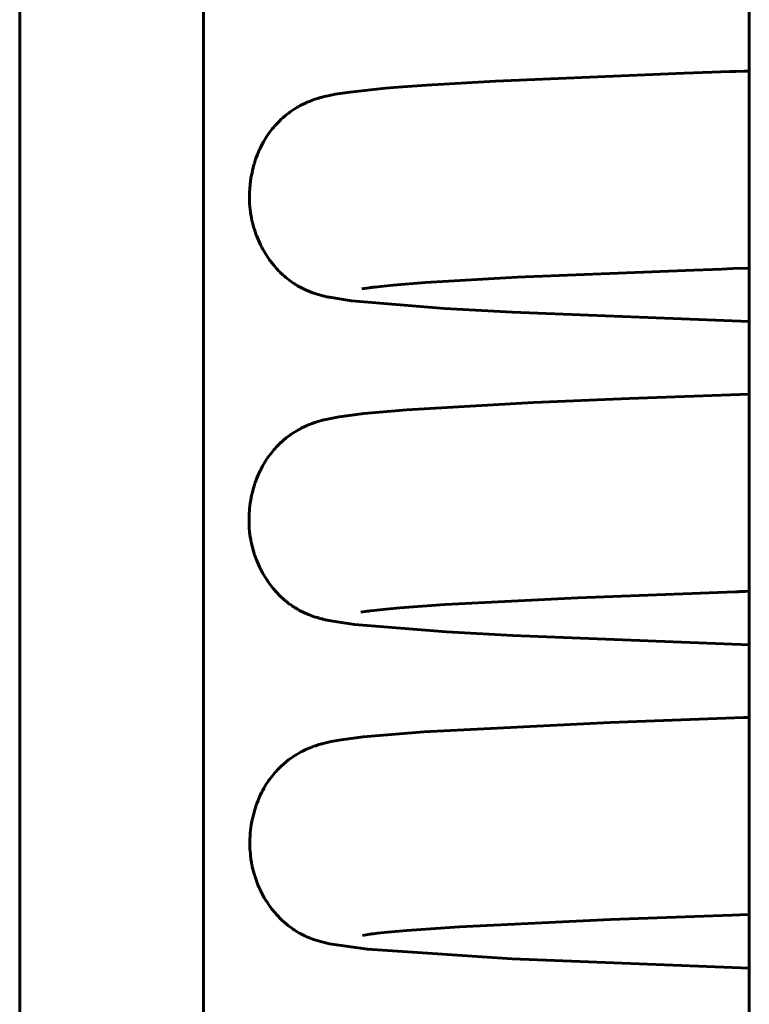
# Model space of a CAD drawing. Header units: millimetres. Extents: x 67 to 136, y 118 to 246.
# Tile 5 of 11: x 84.35 to 88.05, y 219.39 to 224.39. Entities that reach past the tile are written whole.
import ezdxf

# ---------------------------------------------------------------- set-up
doc = ezdxf.new("R2010")
doc.units = ezdxf.units.MM
doc.linetypes.add('K5LT_BASIC', pattern=[0])
doc.layers.add('Системный слой (1)', color=7, linetype='Continuous', true_color=0x6c6c6c)

# ---------------------------------------------------------------- blocks, each defined once
blk = doc.blocks.new('U5')
at = {"layer": 'Системный слой (1)', "color": 143, "linetype": 'K5LT_BASIC', "lineweight": 60, "true_color": 0x33acca}
for p, q in [((86.8764, 223.0788), (87.7729, 223.1158)), ((87.7729, 223.1158), (87.9149, 223.1208)), ((87.9149, 223.1208), (87.9712, 223.1227)), ((87.9712, 223.1227), (88.0542, 223.1254)), ((86.2461, 223.0388), (86.4109, 223.0519)), ((86.4109, 223.0519), (86.8764, 223.0788)), ((86.0868, 223.0201), (86.1238, 223.0257)), ((86.1238, 223.0257), (86.1245, 223.0258)), ((86.1245, 223.0258), (86.126, 223.026)), ((86.126, 223.026), (86.129, 223.0264)), ((86.129, 223.0264), (86.1353, 223.0272)), ((86.1353, 223.0272), (86.1384, 223.0276)), ((86.1384, 223.0276), (86.1426, 223.0281)), ((86.1426, 223.0281), (86.1546, 223.0295)), ((86.1546, 223.0295), (86.1818, 223.0326)), ((86.1818, 223.0326), (86.2461, 223.0388))]:
    blk.add_line(p, q, dxfattribs=at)
blk = doc.blocks.new('U7')
at = {"layer": 'Системный слой (1)', "color": 143, "linetype": 'K5LT_BASIC', "lineweight": 60, "true_color": 0x33acca}
for p, q in [((86.5824, 219.7843), (87.3496, 219.8213)), ((87.3496, 219.8213), (87.9178, 219.8423)), ((87.9178, 219.8423), (87.9682, 219.844)), ((87.9682, 219.844), (88.0469, 219.8466)), ((88.0469, 219.8466), (88.0542, 219.8468)), ((86.1354, 219.7479), (86.1449, 219.7491)), ((86.1449, 219.7491), (86.1663, 219.7516)), ((86.1663, 219.7516), (86.2167, 219.757)), ((86.2167, 219.757), (86.3164, 219.7659)), ((86.3164, 219.7659), (86.5824, 219.7843)), ((86.0899, 219.7411), (86.1277, 219.7469)), ((86.1277, 219.7469), (86.1288, 219.747)), ((86.1288, 219.747), (86.1309, 219.7473)), ((86.1309, 219.7473), (86.1354, 219.7479))]:
    blk.add_line(p, q, dxfattribs=at)
blk = doc.blocks.new('U25')
at = {"layer": 'Системный слой (1)', "color": 143, "linetype": 'K5LT_BASIC', "lineweight": 60, "true_color": 0x33acca}
for p, q in [((86.4018, 220.7737), (87.3484, 220.8212)), ((87.3484, 220.8212), (88.024, 220.8456)), ((88.024, 220.8456), (88.0542, 220.8466)), ((85.9827, 220.733), (86.0947, 220.7477)), ((86.0947, 220.7477), (86.4018, 220.7737)), ((85.8358, 220.6969), (85.8385, 220.6979)), ((85.8385, 220.6979), (85.8437, 220.6998)), ((85.8437, 220.6998), (85.8532, 220.7031)), ((85.8532, 220.7031), (85.8695, 220.7083)), ((85.8695, 220.7083), (85.8768, 220.7104)), ((85.8768, 220.7104), (85.8804, 220.7115)), ((85.8804, 220.7115), (85.884, 220.7125)), ((85.884, 220.7125), (85.8912, 220.7144)), ((85.8912, 220.7144), (85.9052, 220.7179)), ((85.9052, 220.7179), (85.9321, 220.7239)), ((85.9321, 220.7239), (85.9827, 220.733)), ((85.7359, 220.6455), (85.7398, 220.6481)), ((85.7398, 220.6481), (85.7473, 220.653)), ((85.7473, 220.653), (85.7616, 220.6617)), ((85.7616, 220.6617), (85.7786, 220.6712)), ((85.7786, 220.6712), (85.7796, 220.6717)), ((85.7796, 220.6717), (85.7816, 220.6728)), ((85.7816, 220.6728), (85.7855, 220.6748)), ((85.7855, 220.6748), (85.793, 220.6785)), ((85.793, 220.6785), (85.8069, 220.685)), ((85.8069, 220.685), (85.8241, 220.6924)), ((85.8241, 220.6924), (85.8247, 220.6926)), ((85.8247, 220.6926), (85.8257, 220.693)), ((85.8257, 220.693), (85.8273, 220.6936)), ((85.8273, 220.6936), (85.8281, 220.6939)), ((85.8281, 220.6939), (85.8285, 220.6941)), ((85.8285, 220.6941), (85.8288, 220.6942)), ((85.8288, 220.6942), (85.8292, 220.6944)), ((85.8292, 220.6944), (85.8297, 220.6946)), ((85.8297, 220.6946), (85.8304, 220.6948)), ((85.8304, 220.6948), (85.8314, 220.6952)), ((85.8314, 220.6952), (85.833, 220.6958)), ((85.833, 220.6958), (85.8337, 220.6961)), ((85.8337, 220.6961), (85.8344, 220.6964)), ((85.8344, 220.6964), (85.8358, 220.6969)), ((85.676, 220.5973), (85.6894, 220.6096)), ((85.6894, 220.6096), (85.6903, 220.6104)), ((85.6903, 220.6104), (85.6922, 220.612)), ((85.6922, 220.612), (85.6959, 220.6152)), ((85.6959, 220.6152), (85.7031, 220.6212)), ((85.7031, 220.6212), (85.7172, 220.6322)), ((85.7172, 220.6322), (85.733, 220.6435)), ((85.733, 220.6435), (85.734, 220.6442)), ((85.734, 220.6442), (85.7359, 220.6455)), ((85.6252, 220.5406), (85.638, 220.5567)), ((85.638, 220.5567), (85.6494, 220.57)), ((85.6494, 220.57), (85.6503, 220.571)), ((85.6503, 220.571), (85.652, 220.5728)), ((85.652, 220.5728), (85.6554, 220.5766)), ((85.6554, 220.5766), (85.6623, 220.5838)), ((85.6623, 220.5838), (85.676, 220.5973)), ((85.5901, 220.4871), (85.6021, 220.5072)), ((85.6021, 220.5072), (85.6134, 220.5243)), ((85.6134, 220.5243), (85.6141, 220.5254)), ((85.6141, 220.5254), (85.6157, 220.5276)), ((85.6157, 220.5276), (85.6188, 220.532)), ((85.6188, 220.532), (85.6252, 220.5406)), ((85.5601, 220.4246), (85.5702, 220.4482)), ((85.5702, 220.4482), (85.5795, 220.4673)), ((85.5795, 220.4673), (85.5802, 220.4687)), ((85.5802, 220.4687), (85.5815, 220.4713)), ((85.5815, 220.4713), (85.5843, 220.4766)), ((85.5843, 220.4766), (85.5901, 220.4871)), ((85.5437, 220.378), (85.5515, 220.4017)), ((85.5515, 220.4017), (85.552, 220.4032)), ((85.552, 220.4032), (85.5531, 220.4063)), ((85.5531, 220.4063), (85.5554, 220.4125)), ((85.5554, 220.4125), (85.5601, 220.4246)), ((85.5333, 220.3385), (85.5365, 220.3517)), ((85.5365, 220.3517), (85.5437, 220.378)), ((85.5225, 220.2751), (85.5262, 220.302)), ((85.5262, 220.302), (85.5308, 220.3268)), ((85.5308, 220.3268), (85.5311, 220.3285)), ((85.5311, 220.3285), (85.5318, 220.3318)), ((85.5318, 220.3318), (85.5333, 220.3385)), ((85.5188, 220.2243), (85.5201, 220.2498)), ((85.5201, 220.2498), (85.5202, 220.2515)), ((85.5202, 220.2515), (85.5205, 220.2549)), ((85.5205, 220.2549), (85.5211, 220.2616)), ((85.5211, 220.2616), (85.5225, 220.2751)), ((85.5186, 220.1982), (85.5188, 220.2243)), ((85.519, 220.1852), (85.5186, 220.1982)), ((85.5193, 220.1787), (85.519, 220.1852)), ((85.5194, 220.1755), (85.5193, 220.1787)), ((85.5195, 220.1739), (85.5194, 220.1755)), ((85.5215, 220.1498), (85.5195, 220.1739)), ((85.5244, 220.1257), (85.5215, 220.1498)), ((85.5263, 220.1137), (85.5244, 220.1257)), ((85.5273, 220.1078), (85.5263, 220.1137)), ((85.5279, 220.1048), (85.5273, 220.1078)), ((85.5282, 220.1033), (85.5279, 220.1048)), ((85.5312, 220.0884), (85.5282, 220.1033)), ((85.5369, 220.0649), (85.5312, 220.0884)), ((85.5401, 220.0533), (85.5369, 220.0649)), ((85.5419, 220.0475), (85.5401, 220.0533)), ((85.5427, 220.0447), (85.5419, 220.0475)), ((85.5432, 220.0432), (85.5427, 220.0447)), ((85.5502, 220.0223), (85.5432, 220.0432)), ((85.5595, 219.998), (85.5502, 220.0223)), ((85.5646, 219.986), (85.5595, 219.998)), ((85.5673, 219.9801), (85.5646, 219.986)), ((85.5686, 219.9772), (85.5673, 219.9801)), ((85.5693, 219.9757), (85.5686, 219.9772)), ((85.5796, 219.9548), (85.5693, 219.9757)), ((85.592, 219.9321), (85.5796, 219.9548)), ((85.5985, 219.9212), (85.592, 219.9321)), ((85.6018, 219.9159), (85.5985, 219.9212)), ((85.6034, 219.9133), (85.6018, 219.9159)), ((85.6043, 219.912), (85.6034, 219.9133)), ((85.6155, 219.8952), (85.6043, 219.912)), ((85.6307, 219.8745), (85.6155, 219.8952)), ((85.6385, 219.8646), (85.6307, 219.8745)), ((85.6424, 219.8599), (85.6385, 219.8646)), ((85.6444, 219.8575), (85.6424, 219.8599)), ((85.6453, 219.8564), (85.6444, 219.8575)), ((85.6573, 219.8427), (85.6453, 219.8564)), ((85.6758, 219.8236), (85.6573, 219.8427)), ((85.6849, 219.8149), (85.6758, 219.8236)), ((85.6893, 219.8108), (85.6849, 219.8149)), ((85.6916, 219.8088), (85.6893, 219.8108)), ((85.6927, 219.8078), (85.6916, 219.8088)), ((85.7148, 219.7894), (85.6927, 219.8078)), ((85.731, 219.7773), (85.7148, 219.7894)), ((85.7387, 219.7719), (85.731, 219.7773)), ((85.7424, 219.7694), (85.7387, 219.7719)), ((85.7442, 219.7682), (85.7424, 219.7694)), ((85.7451, 219.7676), (85.7442, 219.7682)), ((85.7596, 219.7586), (85.7451, 219.7676)), ((85.7698, 219.7527), (85.7596, 219.7586)), ((85.7746, 219.75), (85.7698, 219.7527)), ((85.7769, 219.7488), (85.7746, 219.75)), ((85.778, 219.7482), (85.7769, 219.7488)), ((85.7786, 219.7479), (85.778, 219.7482)), ((85.7791, 219.7476), (85.7786, 219.7479)), ((85.7806, 219.7468), (85.7791, 219.7476)), ((85.7821, 219.746), (85.7806, 219.7468)), ((85.7841, 219.745), (85.7821, 219.746)), ((85.7875, 219.7433), (85.7841, 219.745)), ((85.7905, 219.7418), (85.7875, 219.7433)), ((85.792, 219.7411), (85.7905, 219.7418)), ((85.7927, 219.7407), (85.792, 219.7411)), ((85.7932, 219.7405), (85.7927, 219.7407)), ((85.7942, 219.74), (85.7932, 219.7405)), ((85.7952, 219.7395), (85.7942, 219.74)), ((85.7959, 219.7392), (85.7952, 219.7395)), ((85.7963, 219.739), (85.7959, 219.7392)), ((85.7968, 219.7388), (85.7963, 219.739)), ((85.7972, 219.7386), (85.7968, 219.7388)), ((85.7978, 219.7383), (85.7972, 219.7386)), ((85.7989, 219.7378), (85.7978, 219.7383)), ((85.7995, 219.7375), (85.7989, 219.7378)), ((85.8, 219.7373), (85.7995, 219.7375)), ((85.8005, 219.737), (85.8, 219.7373)), ((85.8014, 219.7367), (85.8005, 219.737)), ((85.8019, 219.7364), (85.8014, 219.7367)), ((85.8023, 219.7362), (85.8019, 219.7364)), ((85.8027, 219.736), (85.8023, 219.7362)), ((85.8032, 219.7358), (85.8027, 219.736)), ((85.8036, 219.7356), (85.8032, 219.7358)), ((85.8046, 219.7352), (85.8036, 219.7356)), ((85.8052, 219.7349), (85.8046, 219.7352)), ((85.8057, 219.7347), (85.8052, 219.7349)), ((85.8061, 219.7345), (85.8057, 219.7347)), ((85.8071, 219.7341), (85.8061, 219.7345)), ((85.8077, 219.7338), (85.8071, 219.7341)), ((85.8081, 219.7337), (85.8077, 219.7338)), ((85.8085, 219.7335), (85.8081, 219.7337)), ((85.8089, 219.7333), (85.8085, 219.7335)), ((85.8093, 219.7331), (85.8089, 219.7333)), ((85.8099, 219.7328), (85.8093, 219.7331)), ((85.8107, 219.7325), (85.8099, 219.7328)), ((85.8111, 219.7323), (85.8107, 219.7325)), ((85.8163, 219.7301), (85.8111, 219.7323)), ((85.82, 219.7286), (85.8163, 219.7301)), ((85.8224, 219.7277), (85.82, 219.7286)), ((85.824, 219.7271), (85.8224, 219.7277)), ((85.825, 219.7266), (85.824, 219.7271)), ((85.8258, 219.7263), (85.825, 219.7266)), ((85.8265, 219.7261), (85.8258, 219.7263)), ((85.8272, 219.7258), (85.8265, 219.7261)), ((85.8285, 219.7253), (85.8272, 219.7258)), ((85.8301, 219.7247), (85.8285, 219.7253)), ((85.8309, 219.7244), (85.8301, 219.7247)), ((85.837, 219.7221), (85.8309, 219.7244)), ((85.8769, 219.7095), (85.837, 219.7221)), ((85.9225, 219.6985), (85.8769, 219.7095)), ((86.1164, 219.6711), (85.9225, 219.6985)), ((86.8497, 219.6226), (86.1164, 219.6711)), ((88.0542, 219.5753), (86.8497, 219.6226))]:
    blk.add_line(p, q, dxfattribs=at)
blk = doc.blocks.new('U31')
at = {"layer": 'Системный слой (1)', "color": 143, "linetype": 'K5LT_BASIC', "lineweight": 60, "true_color": 0x33acca}
for p, q in [((86.7661, 224.0736), (87.7234, 224.1139)), ((87.7234, 224.1139), (87.9574, 224.1221)), ((87.9574, 224.1221), (87.9854, 224.123)), ((87.9854, 224.123), (88.0286, 224.1244)), ((88.0286, 224.1244), (88.0542, 224.1252)), ((86.2715, 224.043), (86.4148, 224.0533)), ((86.4148, 224.0533), (86.7661, 224.0736)), ((85.8859, 223.9929), (85.896, 223.9955)), ((85.896, 223.9955), (85.9157, 224.0001)), ((85.9157, 224.0001), (85.9524, 224.0074)), ((85.9524, 224.0074), (86.0259, 224.0187)), ((86.0259, 224.0187), (86.2081, 224.0378)), ((86.2081, 224.0378), (86.2715, 224.043)), ((85.7631, 223.9431), (85.767, 223.9454)), ((85.767, 223.9454), (85.7746, 223.9495)), ((85.7746, 223.9495), (85.7886, 223.9567)), ((85.7886, 223.9567), (85.8048, 223.9644)), ((85.8048, 223.9644), (85.8056, 223.9647)), ((85.8056, 223.9647), (85.807, 223.9654)), ((85.807, 223.9654), (85.8099, 223.9666)), ((85.8099, 223.9666), (85.8154, 223.969)), ((85.8154, 223.969), (85.8213, 223.9714)), ((85.8213, 223.9714), (85.8246, 223.9727)), ((85.8246, 223.9727), (85.8269, 223.9737)), ((85.8269, 223.9737), (85.8292, 223.9746)), ((85.8292, 223.9746), (85.8322, 223.9757)), ((85.8322, 223.9757), (85.8326, 223.9758)), ((85.8326, 223.9758), (85.8334, 223.9762)), ((85.8334, 223.9762), (85.835, 223.9768)), ((85.835, 223.9768), (85.8382, 223.9779)), ((85.8382, 223.9779), (85.8441, 223.9801)), ((85.8441, 223.9801), (85.8549, 223.9837)), ((85.8549, 223.9837), (85.8695, 223.9883)), ((85.8695, 223.9883), (85.8762, 223.9902)), ((85.8762, 223.9902), (85.8769, 223.9904)), ((85.8769, 223.9904), (85.8782, 223.9907)), ((85.8782, 223.9907), (85.8808, 223.9915)), ((85.8808, 223.9915), (85.8859, 223.9929)), ((85.6856, 223.8875), (85.6998, 223.8996)), ((85.6998, 223.8996), (85.7147, 223.9113)), ((85.7147, 223.9113), (85.7157, 223.912)), ((85.7157, 223.912), (85.7176, 223.9134)), ((85.7176, 223.9134), (85.7214, 223.9162)), ((85.7214, 223.9162), (85.7289, 223.9215)), ((85.7289, 223.9215), (85.7434, 223.9312)), ((85.7434, 223.9312), (85.7601, 223.9414)), ((85.7601, 223.9414), (85.7611, 223.942)), ((85.7611, 223.942), (85.7631, 223.9431)), ((85.6382, 223.8389), (85.6449, 223.8466)), ((85.6449, 223.8466), (85.6584, 223.8613)), ((85.6584, 223.8613), (85.6719, 223.8748)), ((85.6719, 223.8748), (85.6728, 223.8757)), ((85.6728, 223.8757), (85.6747, 223.8775)), ((85.6747, 223.8775), (85.6783, 223.8809)), ((85.6783, 223.8809), (85.6856, 223.8875)), ((85.6029, 223.7912), (85.609, 223.8004)), ((85.609, 223.8004), (85.6215, 223.8179)), ((85.6215, 223.8179), (85.6324, 223.8319)), ((85.6324, 223.8319), (85.6332, 223.8329)), ((85.6332, 223.8329), (85.6349, 223.8349)), ((85.6349, 223.8349), (85.6382, 223.8389)), ((85.576, 223.7439), (85.5873, 223.7652)), ((85.5873, 223.7652), (85.5977, 223.7829)), ((85.5977, 223.7829), (85.5984, 223.7841)), ((85.5984, 223.7841), (85.5999, 223.7865)), ((85.5999, 223.7865), (85.6029, 223.7912)), ((85.5482, 223.6775), (85.5573, 223.7021)), ((85.5573, 223.7021), (85.566, 223.7229)), ((85.566, 223.7229), (85.5667, 223.7243)), ((85.5667, 223.7243), (85.568, 223.7272)), ((85.568, 223.7272), (85.5706, 223.7328)), ((85.5706, 223.7328), (85.576, 223.7439)), ((85.534, 223.6294), (85.5406, 223.6537)), ((85.5406, 223.6537), (85.541, 223.6553)), ((85.541, 223.6553), (85.542, 223.6585)), ((85.542, 223.6585), (85.544, 223.6649)), ((85.544, 223.6649), (85.5482, 223.6775)), ((85.5255, 223.5894), (85.528, 223.6028)), ((85.528, 223.6028), (85.534, 223.6294)), ((85.5178, 223.5257), (85.5201, 223.5522)), ((85.5201, 223.5522), (85.5235, 223.5776)), ((85.5235, 223.5776), (85.5238, 223.5793)), ((85.5238, 223.5793), (85.5243, 223.5826)), ((85.5243, 223.5826), (85.5255, 223.5894)), ((85.5166, 223.4767), (85.5167, 223.5007)), ((85.5167, 223.5024), (85.5168, 223.5057)), ((85.5167, 223.5007), (85.5167, 223.5024)), ((85.5168, 223.5057), (85.5171, 223.5124)), ((85.5171, 223.5124), (85.5178, 223.5257)), ((85.5176, 223.451), (85.5166, 223.4767)), ((85.5186, 223.4382), (85.5176, 223.451)), ((85.5191, 223.4318), (85.5186, 223.4382)), ((85.5195, 223.4286), (85.5191, 223.4318)), ((85.5196, 223.427), (85.5195, 223.4286)), ((85.5223, 223.4054), (85.5196, 223.427)), ((85.5266, 223.3803), (85.5223, 223.4054)), ((85.5292, 223.3678), (85.5266, 223.3803)), ((85.5306, 223.3616), (85.5292, 223.3678)), ((85.5313, 223.3585), (85.5306, 223.3616)), ((85.5317, 223.357), (85.5313, 223.3585)), ((85.5374, 223.3351), (85.5317, 223.357)), ((85.5451, 223.3104), (85.5374, 223.3351)), ((85.5494, 223.2983), (85.5451, 223.3104)), ((85.5516, 223.2922), (85.5494, 223.2983)), ((85.5528, 223.2892), (85.5516, 223.2922)), ((85.5534, 223.2877), (85.5528, 223.2892)), ((85.5621, 223.2665), (85.5534, 223.2877)), ((85.573, 223.2431), (85.5621, 223.2665)), ((85.5788, 223.2317), (85.573, 223.2431)), ((85.5818, 223.2262), (85.5788, 223.2317)), ((85.5833, 223.2234), (85.5818, 223.2262)), ((85.5841, 223.222), (85.5833, 223.2234)), ((85.5944, 223.2041), (85.5841, 223.222)), ((85.6082, 223.1823), (85.5944, 223.2041)), ((85.6154, 223.1719), (85.6082, 223.1823)), ((85.6191, 223.1667), (85.6154, 223.1719)), ((85.6209, 223.1642), (85.6191, 223.1667)), ((85.6218, 223.163), (85.6209, 223.1642)), ((85.6399, 223.1399), (85.6218, 223.163)), ((85.654, 223.1237), (85.6399, 223.1399)), ((85.661, 223.1161), (85.654, 223.1237)), ((85.6644, 223.1125), (85.661, 223.1161)), ((85.6662, 223.1107), (85.6644, 223.1125)), ((85.667, 223.1098), (85.6662, 223.1107)), ((85.6734, 223.1034), (85.667, 223.1098)), ((85.6859, 223.0915), (85.6734, 223.1034)), ((85.6938, 223.0845), (85.6859, 223.0915)), ((85.6977, 223.0812), (85.6938, 223.0845)), ((85.6996, 223.0795), (85.6977, 223.0812)), ((85.7005, 223.0788), (85.6996, 223.0795)), ((85.7017, 223.0778), (85.7005, 223.0788)), ((85.7235, 223.0606), (85.7017, 223.0778)), ((85.7371, 223.0511), (85.7235, 223.0606)), ((85.7447, 223.0461), (85.7371, 223.0511)), ((85.7484, 223.0437), (85.7447, 223.0461)), ((85.7503, 223.0425), (85.7484, 223.0437)), ((85.761, 223.036), (85.7503, 223.0425)), ((85.8011, 223.0149), (85.761, 223.036)), ((85.822, 223.0062), (85.8011, 223.0149)), ((85.8327, 223.0024), (85.822, 223.0062)), ((85.8376, 223.0007), (85.8327, 223.0024)), ((85.84, 222.9999), (85.8376, 223.0007)), ((85.8412, 222.9995), (85.84, 222.9999)), ((85.8433, 222.9987), (85.8412, 222.9995)), ((85.8651, 222.9918), (85.8433, 222.9987)), ((85.8962, 222.9835), (85.8651, 222.9918)), ((85.9101, 222.9803), (85.8962, 222.9835)), ((85.9166, 222.9789), (85.9101, 222.9803)), ((85.9197, 222.9782), (85.9166, 222.9789)), ((85.9212, 222.9779), (85.9197, 222.9782)), ((85.922, 222.9778), (85.9212, 222.9779)), ((85.9237, 222.9774), (85.922, 222.9778)), ((86.0352, 222.9596), (85.9237, 222.9774)), ((86.5067, 222.9201), (86.0352, 222.9596)), ((86.8517, 222.9012), (86.5067, 222.9201)), ((88.0542, 222.8539), (86.8517, 222.9012))]:
    blk.add_line(p, q, dxfattribs=at)
blk = doc.blocks.new('U35')
at = {"layer": 'Системный слой (1)', "color": 143, "linetype": 'K5LT_BASIC', "lineweight": 60, "true_color": 0x33acca}
for p, q in [((86.9579, 222.4436), (87.444, 222.4643)), ((87.444, 222.4643), (88.0542, 222.486)), ((86.097, 222.3874), (86.3149, 222.4067)), ((86.3149, 222.4067), (86.9579, 222.4436)), ((85.8581, 222.3453), (85.8706, 222.3491)), ((85.8706, 222.3491), (85.8821, 222.3523)), ((85.8821, 222.3523), (85.8876, 222.3537)), ((85.8876, 222.3537), (85.8903, 222.3544)), ((85.8903, 222.3544), (85.8948, 222.3556)), ((85.8948, 222.3556), (85.9037, 222.3577)), ((85.9037, 222.3577), (85.9216, 222.3617)), ((85.9216, 222.3617), (85.9302, 222.3635)), ((85.9302, 222.3635), (85.9721, 222.3711)), ((85.9721, 222.3711), (86.011, 222.3769)), ((86.011, 222.3769), (86.097, 222.3874)), ((85.7485, 222.2956), (85.7651, 222.3053)), ((85.7651, 222.3053), (85.7661, 222.3059)), ((85.7661, 222.3059), (85.7681, 222.307)), ((85.7681, 222.307), (85.772, 222.3091)), ((85.772, 222.3091), (85.7795, 222.3131)), ((85.7795, 222.3131), (85.7936, 222.32)), ((85.7936, 222.32), (85.8103, 222.3276)), ((85.8103, 222.3276), (85.8111, 222.3279)), ((85.8111, 222.3279), (85.8127, 222.3286)), ((85.8127, 222.3286), (85.8158, 222.3299)), ((85.8158, 222.3299), (85.8219, 222.3324)), ((85.8219, 222.3324), (85.8304, 222.3357)), ((85.8304, 222.3357), (85.8349, 222.3373)), ((85.8349, 222.3373), (85.8378, 222.3384)), ((85.8378, 222.3384), (85.8404, 222.3393)), ((85.8404, 222.3393), (85.8435, 222.3404)), ((85.8435, 222.3404), (85.8444, 222.3407)), ((85.8444, 222.3407), (85.8454, 222.3411)), ((85.8454, 222.3411), (85.8473, 222.3417)), ((85.8473, 222.3417), (85.8511, 222.343)), ((85.8511, 222.343), (85.8581, 222.3453)), ((85.6791, 222.2434), (85.6826, 222.2466)), ((85.6826, 222.2466), (85.6896, 222.2526)), ((85.6896, 222.2526), (85.7033, 222.2639)), ((85.7033, 222.2639), (85.7199, 222.2765)), ((85.7199, 222.2765), (85.7209, 222.2772)), ((85.7209, 222.2772), (85.7228, 222.2786)), ((85.7228, 222.2786), (85.7266, 222.2812)), ((85.7266, 222.2812), (85.7341, 222.2864)), ((85.7341, 222.2864), (85.7485, 222.2956)), ((85.6296, 222.1908), (85.641, 222.2044)), ((85.641, 222.2044), (85.6418, 222.2053)), ((85.6418, 222.2053), (85.6434, 222.2072)), ((85.6434, 222.2072), (85.6466, 222.2108)), ((85.6466, 222.2108), (85.6531, 222.2178)), ((85.6531, 222.2178), (85.6661, 222.2311)), ((85.6661, 222.2311), (85.6765, 222.241)), ((85.6765, 222.241), (85.6774, 222.2418)), ((85.6774, 222.2418), (85.6791, 222.2434)), ((85.5945, 222.1409), (85.605, 222.1574)), ((85.605, 222.1574), (85.6058, 222.1586)), ((85.6058, 222.1586), (85.6074, 222.1608)), ((85.6074, 222.1608), (85.6105, 222.1653)), ((85.6105, 222.1653), (85.6167, 222.1741)), ((85.6167, 222.1741), (85.6296, 222.1908)), ((85.563, 222.0805), (85.5724, 222.1006)), ((85.5724, 222.1006), (85.573, 222.102)), ((85.573, 222.102), (85.5744, 222.1047)), ((85.5744, 222.1047), (85.5772, 222.1101)), ((85.5772, 222.1101), (85.5828, 222.1207)), ((85.5828, 222.1207), (85.5945, 222.1409)), ((85.5484, 222.044), (85.553, 222.0564)), ((85.553, 222.0564), (85.563, 222.0805)), ((85.5305, 221.9835), (85.5374, 222.0097)), ((85.5374, 222.0097), (85.5447, 222.0331)), ((85.5447, 222.0331), (85.5452, 222.0347)), ((85.5452, 222.0347), (85.5463, 222.0378)), ((85.5463, 222.0378), (85.5484, 222.044)), ((85.5208, 221.933), (85.5252, 221.9586)), ((85.5252, 221.9586), (85.5255, 221.9603)), ((85.5255, 221.9603), (85.5261, 221.9636)), ((85.5261, 221.9636), (85.5275, 221.9703)), ((85.5275, 221.9703), (85.5305, 221.9835)), ((85.5163, 221.8931), (85.5175, 221.9065)), ((85.5175, 221.9065), (85.5208, 221.933)), ((85.5146, 221.8572), (85.5155, 221.8814)), ((85.5147, 221.8315), (85.5146, 221.8572)), ((85.5155, 221.8814), (85.5156, 221.8831)), ((85.5156, 221.8831), (85.5158, 221.8864)), ((85.5158, 221.8864), (85.5163, 221.8931)), ((85.5152, 221.8186), (85.5147, 221.8315)), ((85.5155, 221.8123), (85.5152, 221.8186)), ((85.5157, 221.8091), (85.5155, 221.8123)), ((85.5158, 221.8075), (85.5157, 221.8091)), ((85.5177, 221.786), (85.5158, 221.8075)), ((85.521, 221.7608), (85.5177, 221.786)), ((85.5231, 221.7483), (85.521, 221.7608)), ((85.5242, 221.742), (85.5231, 221.7483)), ((85.5248, 221.7389), (85.5242, 221.742)), ((85.5251, 221.7374), (85.5248, 221.7389)), ((85.5301, 221.715), (85.5251, 221.7374)), ((85.5369, 221.6901), (85.5301, 221.715)), ((85.5406, 221.6778), (85.5369, 221.6901)), ((85.5426, 221.6718), (85.5406, 221.6778)), ((85.5437, 221.6688), (85.5426, 221.6718)), ((85.5442, 221.6672), (85.5437, 221.6688)), ((85.5518, 221.6465), (85.5442, 221.6672)), ((85.5619, 221.6225), (85.5518, 221.6465)), ((85.5673, 221.6108), (85.5619, 221.6225)), ((85.5701, 221.605), (85.5673, 221.6108)), ((85.5715, 221.6021), (85.5701, 221.605)), ((85.5722, 221.6007), (85.5715, 221.6021)), ((85.583, 221.5802), (85.5722, 221.6007)), ((85.596, 221.5581), (85.583, 221.5802)), ((85.6028, 221.5475), (85.596, 221.5581)), ((85.6062, 221.5423), (85.6028, 221.5475)), ((85.6079, 221.5398), (85.6062, 221.5423)), ((85.6088, 221.5385), (85.6079, 221.5398)), ((85.6198, 221.523), (85.6088, 221.5385)), ((85.6358, 221.5024), (85.6198, 221.523)), ((85.6439, 221.4928), (85.6358, 221.5024)), ((85.648, 221.4881), (85.6439, 221.4928)), ((85.65, 221.4858), (85.648, 221.4881)), ((85.6511, 221.4847), (85.65, 221.4858)), ((85.675, 221.4599), (85.6511, 221.4847)), ((85.6884, 221.4475), (85.675, 221.4599)), ((85.6949, 221.4419), (85.6884, 221.4475)), ((85.6981, 221.4392), (85.6949, 221.4419)), ((85.6996, 221.4379), (85.6981, 221.4392)), ((85.7004, 221.4372), (85.6996, 221.4379)), ((85.7063, 221.4324), (85.7004, 221.4372)), ((85.7156, 221.4251), (85.7063, 221.4324)), ((85.7202, 221.4217), (85.7156, 221.4251)), ((85.7225, 221.42), (85.7202, 221.4217)), ((85.7236, 221.4192), (85.7225, 221.42)), ((85.7243, 221.4187), (85.7236, 221.4192)), ((85.7262, 221.4173), (85.7243, 221.4187)), ((85.7281, 221.416), (85.7262, 221.4173)), ((85.7293, 221.4151), (85.7281, 221.416)), ((85.7302, 221.4145), (85.7293, 221.4151)), ((85.7309, 221.414), (85.7302, 221.4145)), ((85.7315, 221.4136), (85.7309, 221.414)), ((85.7323, 221.413), (85.7315, 221.4136)), ((85.7338, 221.412), (85.7323, 221.413)), ((85.7347, 221.4114), (85.7338, 221.412)), ((85.7354, 221.411), (85.7347, 221.4114)), ((85.7363, 221.4103), (85.7354, 221.411)), ((85.7373, 221.4097), (85.7363, 221.4103)), ((85.7379, 221.4092), (85.7373, 221.4097)), ((85.7386, 221.4088), (85.7379, 221.4092)), ((85.7392, 221.4084), (85.7386, 221.4088)), ((85.7398, 221.408), (85.7392, 221.4084)), ((85.7408, 221.4073), (85.7398, 221.408)), ((85.7415, 221.4069), (85.7408, 221.4073)), ((85.7422, 221.4064), (85.7415, 221.4069)), ((85.7434, 221.4056), (85.7422, 221.4064)), ((85.7442, 221.4052), (85.7434, 221.4056)), ((85.7448, 221.4048), (85.7442, 221.4052)), ((85.7454, 221.4044), (85.7448, 221.4048)), ((85.746, 221.404), (85.7454, 221.4044)), ((85.7466, 221.4036), (85.746, 221.404)), ((85.7476, 221.403), (85.7466, 221.4036)), ((85.7483, 221.4026), (85.7476, 221.403)), ((85.749, 221.4021), (85.7483, 221.4026)), ((85.7548, 221.3986), (85.749, 221.4021)), ((85.7583, 221.3965), (85.7548, 221.3986)), ((85.7606, 221.3951), (85.7583, 221.3965)), ((85.7621, 221.3943), (85.7606, 221.3951)), ((85.7632, 221.3937), (85.7621, 221.3943)), ((85.764, 221.3932), (85.7632, 221.3937)), ((85.7647, 221.3928), (85.764, 221.3932)), ((85.7659, 221.3922), (85.7647, 221.3928)), ((85.7679, 221.391), (85.7659, 221.3922)), ((85.77, 221.3899), (85.7679, 221.391)), ((85.7711, 221.3893), (85.77, 221.3899)), ((85.796, 221.3768), (85.7711, 221.3893)), ((85.8164, 221.368), (85.796, 221.3768)), ((85.8252, 221.3646), (85.8164, 221.368)), ((85.8292, 221.3631), (85.8252, 221.3646)), ((85.8312, 221.3624), (85.8292, 221.3631)), ((85.8321, 221.3621), (85.8312, 221.3624)), ((85.8369, 221.3604), (85.8321, 221.3621)), ((85.8455, 221.3574), (85.8369, 221.3604)), ((85.8599, 221.3529), (85.8455, 221.3574)), ((85.8672, 221.3508), (85.8599, 221.3529)), ((85.8709, 221.3497), (85.8672, 221.3508)), ((85.8727, 221.3492), (85.8709, 221.3497)), ((85.8737, 221.349), (85.8727, 221.3492)), ((85.8859, 221.3457), (85.8737, 221.349)), ((85.8933, 221.3439), (85.8859, 221.3457)), ((85.8978, 221.3428), (85.8933, 221.3439)), ((85.9008, 221.3422), (85.8978, 221.3428)), ((85.912, 221.3397), (85.9008, 221.3422)), ((85.9399, 221.3341), (85.912, 221.3397)), ((86.0493, 221.3181), (85.9399, 221.3341)), ((86.5173, 221.2801), (86.0493, 221.3181)), ((86.8532, 221.2619), (86.5173, 221.2801)), ((88.0542, 221.2146), (86.8532, 221.2619))]:
    blk.add_line(p, q, dxfattribs=at)
blk = doc.blocks.new('U51')
at = {"layer": 'Системный слой (1)', "color": 143, "linetype": 'K5LT_BASIC', "lineweight": 60, "true_color": 0x33acca}
for p, q in [((86.5102, 221.419), (87.183, 221.4536)), ((87.183, 221.4536), (87.984, 221.4838)), ((87.984, 221.4838), (87.9941, 221.4842)), ((87.9941, 221.4842), (87.999, 221.4843)), ((87.999, 221.4843), (88.0051, 221.4846)), ((88.0051, 221.4846), (88.0104, 221.4847)), ((88.0104, 221.4847), (88.0152, 221.4849)), ((88.0152, 221.4849), (88.0225, 221.4851)), ((88.0225, 221.4851), (88.0335, 221.4855)), ((88.0335, 221.4855), (88.0504, 221.4861)), ((88.0504, 221.4861), (88.0542, 221.4862)), ((86.1932, 221.394), (86.2798, 221.4021)), ((86.2798, 221.4021), (86.5102, 221.419)), ((86.0823, 221.3795), (86.114, 221.3846)), ((86.114, 221.3846), (86.1149, 221.3847)), ((86.1149, 221.3847), (86.1167, 221.385)), ((86.1167, 221.385), (86.1206, 221.3855)), ((86.1206, 221.3855), (86.129, 221.3866)), ((86.129, 221.3866), (86.148, 221.389)), ((86.148, 221.389), (86.1932, 221.394))]:
    blk.add_line(p, q, dxfattribs=at)

msp = doc.modelspace()

# ---------------------------------------------------------------- linework, layer by layer
at = {"layer": 'Системный слой (1)', "color": 143, "linetype": 'K5LT_BASIC', "lineweight": 60, "true_color": 0x33acca}
for p, q in [((84.3503, 210.1697), (84.3503, 230.1697)), ((85.2831, 210.1697), (85.2831, 230.1697)), ((88.0542, 210.1697), (88.0542, 230.1697))]:
    msp.add_line(p, q, dxfattribs=at)

# ---------------------------------------------------------------- block references
at = {"layer": 'Системный слой (1)'}
for name in ['U5', 'U31', 'U51', 'U35', 'U7', 'U25']:
    msp.add_blockref(name, (0, 0), dxfattribs=at)

doc.saveas('drawing.dxf')
